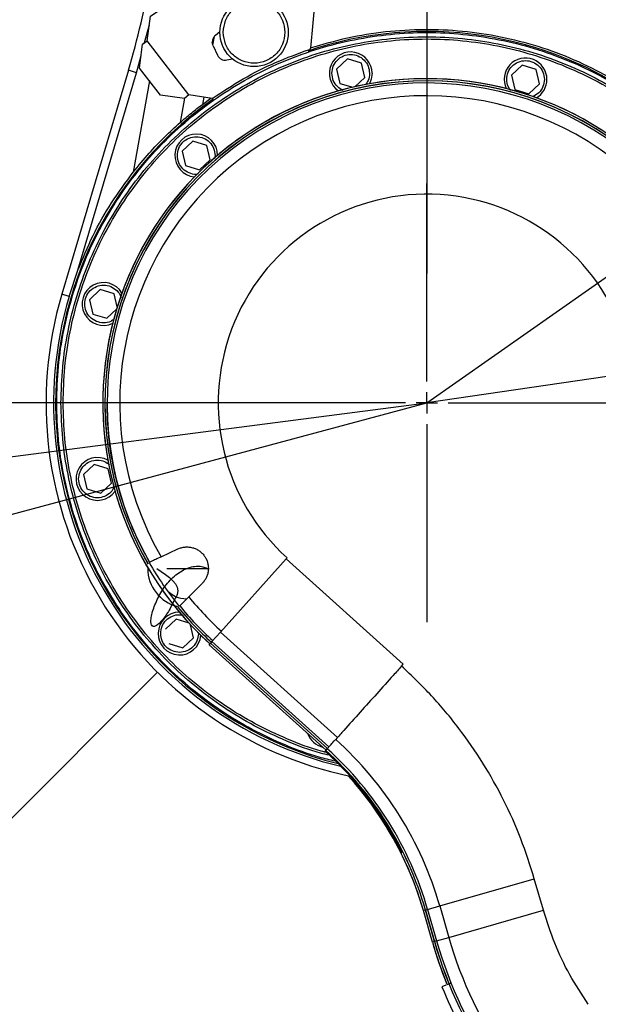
# Model space of a CAD drawing. Extents: x 0 to 841, y 0 to 594.
# Tile 47 of 65: x 662 to 675, y 330 to 353. Entities that reach past the tile are written whole.
import ezdxf

# ---------------------------------------------------------------- set-up
doc = ezdxf.new("R2010")
doc.units = 0
doc.linetypes.add('CENTER', pattern=[10.16, 6.35, -1.27, 1.27, -1.27])
doc.layers.get('0').update_dxf_attribs({"linetype": 'CONTINUOUS'})
doc.styles.add('SLDTEXTSTYLE1', font='TXT', dxfattribs={"width": 0.75})
doc.dimstyles.new('SLDDIMSTYLE0', dxfattribs={"dimtxt": 3.5, "dimasz": 3.556, "dimexe": 0, "dimexo": 0.0625, "dimgap": 0.875, "dimtad": 1, "dimdec": 1, "dimlfac": 10, "dimrnd": 1e-09, "dimzin": 12, "dimtxsty": 'SLDTEXTSTYLE1', "dimsah": 1, "dimcen": 0, "dimazin": 3, "dimtfac": 1, "dimtdec": 1, "dimtofl": 0, "dimtmove": 0, "dimatfit": 3, "dimtolj": 1, "dimtzin": 12})
doc.dimstyles.new('SLDDIMSTYLE1', dxfattribs={"dimtxt": 3.5, "dimasz": 3.556, "dimexe": 0, "dimexo": 0.0625, "dimgap": 0.875, "dimtad": 1, "dimdec": 4, "dimlfac": 10, "dimzin": 12, "dimtxsty": 'SLDTEXTSTYLE1', "dimsah": 1, "dimcen": 0.09, "dimazin": 3, "dimtfac": 1, "dimtofl": 0, "dimtmove": 0, "dimatfit": 3, "dimtolj": 1, "dimtzin": 12})
doc.dimstyles.new('SLDDIMSTYLE2', dxfattribs={"dimtxt": 3.5, "dimasz": 3.556, "dimexe": 0, "dimexo": 0.0625, "dimgap": 0.875, "dimtad": 1, "dimdec": 1, "dimlfac": 10, "dimrnd": 1e-09, "dimzin": 12, "dimtxsty": 'SLDTEXTSTYLE1', "dimsah": 1, "dimcen": 0, "dimazin": 3, "dimtfac": 1, "dimtofl": 0, "dimtmove": 0, "dimatfit": 3, "dimtolj": 1, "dimtzin": 12})
doc.dimstyles.new('SLDDIMSTYLE3', dxfattribs={"dimtxt": 3.5, "dimasz": 3.556, "dimexe": 0, "dimexo": 0.0625, "dimgap": 0.875, "dimtad": 1, "dimdec": 1, "dimlfac": 10, "dimrnd": 1e-09, "dimzin": 12, "dimtxsty": 'SLDTEXTSTYLE1', "dimsah": 1, "dimcen": 0.09, "dimazin": 3, "dimtfac": 1, "dimtdec": 1, "dimtofl": 0, "dimtmove": 0, "dimatfit": 3, "dimtolj": 1, "dimtzin": 12})

# ---------------------------------------------------------------- blocks, each defined once
blk = doc.blocks.new('_D')
at = {"color": 2, "linetype": 'CONTINUOUS'}
for q in [(671.459, 344.238), (521.278, 303.997)]:
    blk.add_line((545.831, 310.576), q, dxfattribs=at)
blk.add_solid([(545.831, 310.576), (542.298, 310.024), (542.495, 309.288)], dxfattribs=at)
at = {"color": 2, "linetype": 'CONTINUOUS', "insert": (520.111, 308.355, 0.01), "char_height": 3.5, "attachment_point": 1, "rotation": 15, "style": 'SLDTEXTSTYLE1'}
blk.add_mtext('R1300.6', dxfattribs=at)
blk = doc.blocks.new('_D_1')
at = {"color": 2, "linetype": 'CONTINUOUS'}
for p, q in [((671.459, 425.396), (671.459, 506.849)), ((578.786, 251.565), (556.476, 229.255))]:
    blk.add_line(p, q, dxfattribs=at)
blk.add_arc((671.459, 344.238), 161.611, 90, 225, dxfattribs=at)
for points in [[(671.459, 505.849), (667.899, 506.191), (667.908, 505.429)], [(557.183, 229.962), (554.969, 232.77), (554.424, 232.237)]]:
    blk.add_solid(points, dxfattribs=at)
at = {"color": 2, "linetype": 'CONTINUOUS', "char_height": 3.5, "attachment_point": 1, "rotation": 73.555, "style": 'SLDTEXTSTYLE1'}
for s, insert in [('135°', (510.989, 387.395, 0.01)), ('-', (510.55, 385.907, 0.01))]:
    blk.add_mtext(s, dxfattribs=dict(at, insert=insert))
blk = doc.blocks.new('_D_2')
at = {"color": 2, "linetype": 'CONTINUOUS'}
for p, q in [((671.459, 425.396), (671.459, 507.465)), ((778.817, 419.411), (805.167, 437.861))]:
    blk.add_line(p, q, dxfattribs=at)
blk.add_arc((671.459, 344.238), 162.227, 35, 90, dxfattribs=at)
for points in [[(671.459, 506.465), (675.011, 506.045), (675.019, 506.807)], [(804.348, 437.288), (802.586, 440.4), (801.967, 439.956)]]:
    blk.add_solid(points, dxfattribs=at)
at = {"color": 2, "linetype": 'CONTINUOUS', "char_height": 3.5, "attachment_point": 1, "rotation": 333.3954, "style": 'SLDTEXTSTYLE1'}
for s, insert in [('+', (741.719, 495.532, 0.01)), ('55°', (744.248, 494.265, 0.01))]:
    blk.add_mtext(s, dxfattribs=dict(at, insert=insert))
blk = doc.blocks.new('_D_5')
at = {"color": 2, "linetype": 'CONTINUOUS'}
for q in [(767.663, 358.336), (671.459, 344.238)]:
    blk.add_line((740.947, 354.421), q, dxfattribs=at)
blk.add_solid([(740.947, 354.421), (744.521, 354.559), (744.41, 355.313)], dxfattribs=at)
at = {"color": 2, "linetype": 'CONTINUOUS', "char_height": 3.5, "attachment_point": 1, "rotation": 8.3368, "style": 'SLDTEXTSTYLE1'}
for s, insert in [('*2', (762.507, 362.139, 0.01)), ('R702.3', (746.89, 359.85, 0.01))]:
    blk.add_mtext(s, dxfattribs=dict(at, insert=insert))
blk = doc.blocks.new('_D_7')
at = {"color": 2, "linetype": 'CONTINUOUS'}
for q in [(671.459, 344.238), (588.714, 333.498)]:
    blk.add_line((636.284, 339.673), q, dxfattribs=at)
blk.add_solid([(636.284, 339.673), (632.709, 339.593), (632.807, 338.837)], dxfattribs=at)
at = {"color": 2, "linetype": 'CONTINUOUS', "char_height": 3.5, "attachment_point": 1, "rotation": 7.3952, "style": 'SLDTEXTSTYLE1'}
for s, insert in [('*1', (603.787, 340.002, 0.01)), ('R354.7', (588.134, 337.971, 0.01))]:
    blk.add_mtext(s, dxfattribs=dict(at, insert=insert))
blk = doc.blocks.new('_D_13')
at = {"color": 2, "linetype": 'CONTINUOUS'}
for p, q in [((672.459, 474.298), (823.11, 474.298)), ((822.11, 474.298), (822.11, 297.038)), ((691.223, 297.038), (823.11, 297.038))]:
    blk.add_line(p, q, dxfattribs=at)
for points in [[(822.11, 474.298), (821.729, 470.742), (822.491, 470.742)], [(822.11, 297.038), (822.491, 300.594), (821.729, 300.594)]]:
    blk.add_solid(points, dxfattribs=at)
at = {"color": 2, "linetype": 'CONTINUOUS', "insert": (817.598, 411.728, 0.01), "char_height": 3.5, "attachment_point": 1, "rotation": 90, "style": 'SLDTEXTSTYLE1'}
blk.add_mtext('1772.6', dxfattribs=at)
blk = doc.blocks.new('SW_CENTERMARKSYMBOL_0')
at = {"color": 0, "linetype": 'CONTINUOUS'}
blk.add_line((0, -0.5), (0, -61.977), dxfattribs=at)
blk = doc.blocks.new('SW_CENTERMARKSYMBOL_1')
at = {"color": 0, "linetype": 'CONTINUOUS'}
for p, q in [((0, 0.5), (0, 5.125)), ((0, 0), (0, 0.25)), ((-0.5, 0), (-13.647, 0)), ((0, 0), (-0.25, 0)), ((0, 0), (0, -0.25)), ((0, 0), (0.25, 0)), ((0.5, 0), (10.888, 0)), ((0, -0.5), (0, -5.125))]:
    blk.add_line(p, q, dxfattribs=at)

msp = doc.modelspace()

# ---------------------------------------------------------------- linework, layer by layer
at = {"color": 7, "linetype": 'CONTINUOUS'}
for p, q in [((668.879881, 353.969737), (668.74081, 352.521559)), ((664.921093, 352.696895), (665.004161, 353.268016)), ((666.623525, 352.907547), (666.517839, 352.818858)), ((664.746384, 352.056289), (664.818237, 352.617393)), ((664.818237, 352.617393), (664.921092, 352.696896)), ((665.899594, 351.430984), (664.921093, 352.696895)), ((666.459988, 352.593202), (666.49601, 352.797496)), ((666.465145, 352.581123), (666.568365, 352.359793)), ((668.74081, 352.521559), (668.720071, 352.49556)), ((666.784362, 352.247365), (666.920267, 352.271335)), ((669.605014, 352.270317), (669.353777, 352.036035)), ((669.933527, 352.169881), (669.605014, 352.270317)), ((670.010803, 351.835162), (669.933527, 352.169881)), ((673.691864, 352.127601), (673.440626, 351.893319)), ((674.020377, 352.027165), (673.691864, 352.127601)), ((664.485094, 352.006042), (662.929002, 346.776235)), ((663.305117, 347.339008), (664.676788, 351.949004)), ((664.676788, 351.949004), (664.485094, 352.006042)), ((665.235635, 351.423333), (664.746384, 352.056289)), ((669.353777, 352.036035), (669.431053, 351.701316)), ((673.440626, 351.893319), (673.517902, 351.5586)), ((674.097653, 351.692446), (674.020377, 352.027165)), ((669.431053, 351.701316), (669.729437, 351.610091)), ((669.782607, 351.622366), (670.010803, 351.835162)), ((673.846415, 351.458163), (674.097653, 351.692446)), ((665.899594, 351.430983), (665.796739, 351.35148)), ((666.446507, 351.348692), (665.899594, 351.430985)), ((673.517902, 351.5586), (673.846415, 351.458163)), ((665.796739, 351.35148), (665.235635, 351.423333)), ((666.24587, 351.378881), (666.21621, 351.210672)), ((666.21621, 351.210672), (666.412232, 351.353849)), ((665.99434, 350.350488), (665.743103, 350.116205)), ((666.322853, 350.250051), (665.99434, 350.350488)), ((665.743103, 350.116205), (665.820379, 349.781486)), ((666.400129, 349.915332), (666.322853, 350.250051)), ((666.148892, 349.68105), (666.400129, 349.915332)), ((666.511616, 350.015769), (666.497315, 349.943873)), ((671.459403, 344.238075), (679.740296, 350.036418)), ((665.820379, 349.781486), (666.148892, 349.68105)), ((663.098933, 346.725673), (663.305117, 347.339008)), ((663.82732, 346.88253), (663.576082, 346.648248)), ((664.155833, 346.782094), (663.82732, 346.88253)), ((663.098933, 346.725673), (662.929002, 346.776235)), ((663.576082, 346.648248), (663.653358, 346.313529)), ((664.226021, 346.478073), (664.155833, 346.782094)), ((663.981871, 346.213092), (664.210067, 346.425888)), ((663.653358, 346.313529), (663.981871, 346.213092)), ((663.684604, 342.79568), (663.433366, 342.561398)), ((664.013117, 342.695244), (663.684604, 342.79568)), ((664.090393, 342.360525), (664.013117, 342.695244)), ((663.433366, 342.561398), (663.510642, 342.226679)), ((663.839155, 342.126242), (664.090393, 342.360525)), ((663.510642, 342.226679), (663.839155, 342.126242)), ((665.250419, 340.641655), (665.644094, 340.825229)), ((668.177097, 340.592705), (666.637627, 338.882949)), ((668.197624, 340.615502), (668.177097, 340.592705)), ((670.910413, 338.131616), (668.177097, 340.592705)), ((666.208956, 340.018521), (665.896464, 339.706029)), ((665.604433, 339.185007), (665.353196, 338.950724)), ((665.902817, 339.093781), (665.604433, 339.185007)), ((666.010222, 338.749851), (665.940033, 339.053872)), ((666.637627, 338.882949), (666.439574, 338.66299)), ((666.637627, 338.882949), (669.370943, 336.421861)), ((665.430472, 338.616005), (665.758985, 338.515569)), ((665.758985, 338.515569), (666.010222, 338.749851)), ((666.372054, 338.588001), (666.4053, 338.624925)), ((669.10537, 336.126912), (666.372054, 338.588001)), ((666.405884, 338.625573), (666.4053, 338.624925)), ((666.4053, 338.624925), (669.138616, 336.163836)), ((666.439574, 338.66299), (666.405884, 338.625573)), ((669.1392, 336.164484), (666.405884, 338.625573)), ((666.439574, 338.66299), (669.17289, 336.201902)), ((670.870872, 338.087702), (670.910413, 338.131616)), ((669.071597, 336.089404), (669.065808, 336.082975)), ((669.065829, 336.082998), (669.065808, 336.082975)), ((669.083308, 336.10241), (669.099075, 336.119921)), ((669.099075, 336.119921), (669.099659, 336.12057)), ((669.099659, 336.12057), (669.13335, 336.157987)), ((670.872844, 333.694744), (670.876212, 333.746731)), ((671.763231, 332.486206), (673.974808, 333.120366)), ((674.185368, 332.386058), (673.974808, 333.120366)), ((671.429474, 332.390503), (671.381713, 332.376808)), ((671.592273, 331.6425), (671.381713, 332.376808)), ((671.429474, 332.390503), (671.640034, 331.656195)), ((671.478712, 332.404622), (671.430313, 332.390744)), ((671.640873, 331.656436), (671.430313, 332.390744)), ((671.478712, 332.404622), (671.763231, 332.486206)), ((671.478712, 332.404622), (671.689272, 331.670314)), ((671.763231, 332.486206), (671.97379, 331.751898)), ((671.97379, 331.751898), (674.185368, 332.386058)), ((671.640034, 331.656195), (671.592273, 331.6425)), ((671.689272, 331.670314), (671.640873, 331.656436)), ((671.689272, 331.670314), (671.97379, 331.751898)), ((671.903012, 330.632503), (671.815701, 330.597228)), ((671.935463, 330.645615), (671.93552, 330.645637))]:
    msp.add_line(p, q, dxfattribs=at)
at = {"color": 8, "linetype": 'CONTINUOUS'}
for p, q in [((664.864544, 352.653186), (664.974977, 353.067366)), ((664.676788, 351.949004), (664.784263, 352.352092)), ((664.975216, 351.760244), (664.59914, 349.627413)), ((665.793636, 351.351878), (665.693718, 350.785215)), ((671.430313, 332.390744), (671.429474, 332.390503)), ((671.640873, 331.656436), (671.640034, 331.656195))]:
    msp.add_line(p, q, dxfattribs=at)
at = {"color": 2, "linetype": 'CENTER'}
msp.add_line((665.166153, 337.944824), (625.106687, 297.885359), dxfattribs=at)
at = {"color": 7, "linetype": 'CONTINUOUS'}
msp.add_lwpolyline([(670.18229, 351.935598), (670.163748, 351.8007), (670.118146, 351.690589)], dxfattribs=at)
msp.add_circle((667.423399, 352.893314), 0.8, dxfattribs=at)
at = {"color": 1, "linetype": 'CONTINUOUS'}
msp.add_arc((671.459403, 344.238075), 130.06, 35, 225, dxfattribs=at)
at = {"color": 2, "linetype": 'CENTER'}
msp.add_arc((671.459403, 344.238075), 29.9995, 97.1880642, 269.2752867, dxfattribs=at)
at = {"color": 7, "linetype": 'CONTINUOUS'}
for centre, radius, start, end in [((645.315653, 357.709773), 20, 343.43, 349.997), ((671.459403, 344.238075), 8.675, 0, 108.6784024), ((669.68229, 351.935598), 0.5, 0, 235.3417908), ((673.76914, 351.792882), 0.5, 0, 205.3417908), ((671.459403, 344.238075), 7.572279, 39.4674051, 227.7542775), ((671.459403, 344.238075), 7.572248, 39.2032032, 228), ((671.459403, 344.238075), 7.522562, 39.3972674, 209.9780849), ((671.459403, 344.238075), 7.521689, 39.2315073, 209.9755805), ((671.459403, 344.238075), 7.47134, 39.4554345, 209.8788672), ((673.76914, 351.792882), 0.5, 300.6582092, 0), ((671.459403, 344.238075), 8.675, 125.1566612, 256.1776534), ((671.459403, 344.238075), 7.175355, 39.2259586, 210.0806397), ((666.071616, 350.015769), 0.5, 0, 265.3417908), ((671.459403, 344.238075), 4.874653, 22, 228), ((663.904595, 346.547811), 0.5, 30.6627356, 295.3372644), ((671.459403, 344.238075), 8.9, 163.43, 258.3730311), ((671.459403, 344.238075), 8.722707, 163.43, 256.6849821), ((663.76188, 342.460961), 0.5, 60.6627356, 325.3372644), ((671.459403, 344.238075), 7.486694, 209.8688371, 219.4124703), ((665.855403, 340.372075), 0.919286, 180, 255.9744194), ((671.459403, 344.238075), 7.175355, 219.1692048, 228), ((671.459403, 344.238075), 7.47134, 219.4009509, 228), ((665.681709, 338.850288), 0.5, 90.6582092, 355.3417908), ((671.459403, 344.238075), 7.522562, 219.3448917, 228), ((671.459403, 344.238075), 7.521689, 219.3474161, 228), ((669.149667, 336.683267), 0.5, 200.3978093, 255.6021907), ((663.761261, 330.191678), 8.324445, 16, 48), ((663.761261, 330.191678), 7.953674, 26.5494381, 48), ((663.761261, 330.191678), 7.977238, 16, 48), ((663.761261, 330.191678), 7.978111, 16, 48), ((663.761261, 330.191678), 8.02846, 16, 48), ((679.959403, 331.938075), 7.521689, 219.2361478, 30.0859719), ((679.959403, 331.938075), 7.522562, 219.3053554, 29.9779231), ((679.959403, 331.938075), 7.47134, 219.4118481, 29.924407), ((663.761261, 330.191678), 7.927521, 16, 42.3270485), ((679.959403, 331.938075), 7.175355, 219.180556, 30.1280728), ((663.761261, 330.191678), 7.927552, 16, 26.2242052), ((681.274531, 334.418843), 10.022762, 196, 214.9977134), ((681.274531, 334.418843), 10.021889, 196, 214.9977126), ((681.274531, 334.418843), 9.97154, 196, 214.9977022), ((681.274531, 334.418843), 9.675555, 196, 214.9976319), ((681.274531, 334.418843), 10.072479, 196, 201.8046463), ((681.274531, 334.418843), 10.072448, 196, 202), ((681.274531, 334.418843), 10.201676, 202, 207.6277112)]:
    msp.add_arc(centre, radius, start, end, dxfattribs=at)
at = {"color": 8, "linetype": 'CONTINUOUS'}
msp.add_arc((663.761261, 330.191678), 7.927552, 26.2409409, 42.3267428, dxfattribs=at)
at = {"color": 7, "linetype": 'CONTINUOUS'}
for points in [[(665.004161, 353.268016), (665.278763, 353.45378), (665.827968, 353.825308), (666.710797, 354.286327), (667.627985, 354.671977), (668.576889, 354.972574), (669.548639, 355.187474), (670.535781, 355.314481), (671.530309, 355.352703), (672.524274, 355.301799), (673.509701, 355.162189), (674.478682, 354.934981), (675.423479, 354.622028), (676.336401, 354.22573), (677.210553, 353.749666), (678.037348, 353.196159), (678.81604, 352.57522), (679.284301, 352.105763), (679.518431, 351.871034)], [(666.703399, 352.893314), (666.714221, 352.987549), (666.735867, 353.176019), (666.902366, 353.415685), (667.140359, 353.575825), (667.423399, 353.632059), (667.706439, 353.575825), (667.944431, 353.415685), (668.11093, 353.176019), (668.132576, 352.987549), (668.143399, 352.893314)], [(662.809403, 344.238075), (662.817432, 344.521145), (662.83349, 345.087286), (662.96297, 345.928319), (663.168294, 346.753074), (663.455069, 347.553608), (663.818501, 348.322212), (664.255633, 349.051483), (664.762111, 349.734399), (665.333096, 350.364382), (665.963079, 350.935365), (666.645995, 351.44185), (667.375266, 351.878958), (668.14387, 352.24248), (668.944404, 352.528916), (669.769159, 352.735506), (670.610192, 352.860262), (671.459403, 352.901981), (672.308614, 352.860262), (673.149647, 352.735506), (673.974402, 352.528916), (674.774936, 352.24248), (675.54354, 351.878958), (676.272812, 351.44185), (676.955727, 350.935365), (677.58571, 350.364382), (678.156695, 349.734399), (678.663173, 349.051483), (679.100306, 348.322212), (679.463737, 347.553608), (679.750512, 346.753074), (679.955836, 345.928319), (680.085317, 345.087286), (680.101374, 344.521145), (680.109403, 344.238075)], [(666.517839, 352.818858), (666.50728, 352.808805), (666.486162, 352.788698), (666.463883, 352.750761), (666.449144, 352.709307), (666.447317, 352.680205), (666.446403, 352.665655)], [(668.143399, 352.893314), (668.132576, 352.799079), (668.11093, 352.610609), (667.944431, 352.370943), (667.706439, 352.210803), (667.423399, 352.154569), (667.140359, 352.210803), (666.902366, 352.370943), (666.735867, 352.610609), (666.714221, 352.799079), (666.703399, 352.893314)], [(668.741416, 352.527871), (669.029372, 352.612867), (669.605284, 352.782858), (670.496627, 352.92328), (671.396154, 352.977647), (672.296849, 352.937211), (673.188716, 352.805082), (674.061353, 352.580112), (674.909538, 352.27223), (675.442445, 351.995495), (675.708899, 351.857127)], [(662.909403, 344.238075), (662.917339, 344.517873), (662.933211, 345.077468), (663.061194, 345.908779), (663.264145, 346.723999), (663.547605, 347.515278), (663.906835, 348.274996), (664.338914, 348.995837), (664.839537, 349.670857), (665.403921, 350.293557), (666.02662, 350.85794), (666.701641, 351.358569), (667.422481, 351.790624), (668.1822, 352.149944), (668.973479, 352.433068), (669.788699, 352.63727), (670.620009, 352.760583), (671.459403, 352.80182), (672.298797, 352.760583), (673.130107, 352.63727), (673.945327, 352.433068), (674.736607, 352.149944), (675.496325, 351.790624), (676.217165, 351.358569), (676.892186, 350.85794), (677.514885, 350.293557), (678.079269, 349.670857), (678.579892, 348.995837), (679.011971, 348.274996), (679.371201, 347.515278), (679.654661, 346.723999), (679.857612, 345.908779), (679.985595, 345.077468), (680.001467, 344.517873), (680.009403, 344.238075)], [(662.959403, 344.238075), (662.967293, 344.516236), (662.983072, 345.07256), (663.110307, 345.899008), (663.312071, 346.709461), (663.593872, 347.496113), (663.951002, 348.251389), (664.380554, 348.968014), (664.878249, 349.639087), (665.439333, 350.258145), (666.058391, 350.819227), (666.729464, 351.316929), (667.446089, 351.746457), (668.201364, 352.103676), (668.988016, 352.385144), (669.798469, 352.588152), (670.624918, 352.710744), (671.459403, 352.75174), (672.293888, 352.710744), (673.120337, 352.588152), (673.93079, 352.385144), (674.717442, 352.103676), (675.472717, 351.746457), (676.189342, 351.316929), (676.860415, 350.819227), (677.479473, 350.258145), (678.040557, 349.639087), (678.538252, 348.968014), (678.967804, 348.251389), (679.324934, 347.496113), (679.606736, 346.709461), (679.808499, 345.899008), (679.935734, 345.07256), (679.951513, 344.516236), (679.959403, 344.238075)], [(666.465145, 352.581123), (666.459707, 352.594698), (666.44883, 352.621849), (666.447212, 352.651053), (666.446403, 352.665655)], [(666.446507, 351.348692), (666.683319, 351.505443), (667.156943, 351.818947), (667.919653, 352.203686), (668.453265, 352.398268), (668.720071, 352.49556)], [(666.568365, 352.359793), (666.579474, 352.34088), (666.601692, 352.303054), (666.655807, 352.264086), (666.718769, 352.242114), (666.762497, 352.245614), (666.784362, 352.247365)], [(669.24229, 351.935598), (669.248904, 351.993186), (669.262131, 352.108362), (669.363881, 352.254825), (669.509321, 352.352688), (669.68229, 352.387053), (669.855259, 352.352688), (670.000698, 352.254825), (670.102448, 352.108362), (670.115676, 351.993186), (670.12229, 351.935598)], [(673.32914, 351.792882), (673.335753, 351.85047), (673.348981, 351.965647), (673.450731, 352.112109), (673.596171, 352.209972), (673.76914, 352.244337), (673.942108, 352.209972), (674.087548, 352.112109), (674.189298, 351.965647), (674.202526, 351.85047), (674.20914, 351.792882)], [(665.631616, 350.015769), (665.63823, 350.073357), (665.651458, 350.188533), (665.753207, 350.334996), (665.898647, 350.432859), (666.071616, 350.467224), (666.244585, 350.432859), (666.390025, 350.334996), (666.491774, 350.188533), (666.505002, 350.073357), (666.511616, 350.015769)], [(663.305117, 347.339008), (663.41759, 347.609838), (663.642537, 348.151498), (664.07681, 348.919484), (664.42503, 349.391436), (664.59914, 349.627413)], [(666.121709, 338.850288), (666.115095, 338.792699), (666.101867, 338.677523), (666.000117, 338.531061), (665.854678, 338.433198), (665.681709, 338.398833), (665.50874, 338.433198), (665.3633, 338.531061), (665.26155, 338.677523), (665.248323, 338.792699), (665.241709, 338.850288)]]:
    msp.add_open_spline(points, degree=3, dxfattribs=at)
for points, knots in [([(669.504276, 351.535528), (669.457348, 351.561891), (669.360095, 351.616527), (669.262517, 351.763641), (669.249032, 351.878279), (669.24229, 351.935598)], [0, 0, 0, 0, 0.317991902, 0.658995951, 1, 1, 1, 1]), ([(670.12229, 351.935598), (670.117257, 351.876932), (670.10879, 351.778239), (670.048268, 351.701108), (670.023722, 351.669827)], [0, 0, 0, 0, 0.594437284, 1, 1, 1, 1]), ([(673.422965, 351.534208), (673.400326, 351.563259), (673.341898, 351.638236), (673.333986, 351.734138), (673.32914, 351.792882)], [0, 0, 0, 0, 0.3874594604, 1, 1, 1, 1]), ([(674.20914, 351.792882), (674.202422, 351.735531), (674.188988, 351.620829), (674.08892, 351.471006), (673.988293, 351.414798), (673.938079, 351.386748)], [0, 0, 0, 0, 0.3337686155, 0.667537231, 1, 1, 1, 1]), ([(665.693718, 350.785215), (665.780904, 350.860496), (665.949797, 351.006326), (666.129347, 351.144045), (666.21621, 351.210672)], [0, 0, 0, 0, 0.51621733, 1, 1, 1, 1]), ([(664.59914, 349.627413), (664.720812, 349.776202), (664.955333, 350.062988), (665.324547, 350.448974), (665.57413, 350.676295), (665.693718, 350.785215)], [0, 0, 0, 0, 0.35962376, 0.693164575, 1, 1, 1, 1]), ([(666.119326, 349.585259), (666.103476, 349.581475), (666.031688, 349.564335), (665.898113, 349.601825), (665.75335, 349.695703), (665.651422, 349.843214), (665.638218, 349.958251), (665.631616, 350.015769)], [0, 0, 0, 0, 0.066151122, 0.299613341, 0.533075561, 0.76653778, 1, 1, 1, 1]), ([(663.464595, 346.547811), (663.471211, 346.6054), (663.484441, 346.720577), (663.58617, 346.867032), (663.731691, 346.964922), (663.904353, 346.999188), (664.078469, 346.965191), (664.21963, 346.865954), (664.302212, 346.766804), (664.313534, 346.704482), (664.314606, 346.698581)], [0, 0, 0, 0, 0.1407540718, 0.2815081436, 0.4222622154, 0.5630162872, 0.703770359, 0.8445244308, 0.9852785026, 1, 1, 1, 1]), ([(664.155116, 346.196188), (664.128671, 346.176071), (664.056267, 346.120994), (663.903557, 346.097944), (663.731905, 346.130296), (663.586113, 346.228698), (663.484456, 346.375018), (663.471216, 346.490214), (663.464595, 346.547811)], [0, 0, 0, 0, 0.10320786, 0.282566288, 0.461924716, 0.641283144, 0.820641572, 1, 1, 1, 1]), ([(669.316331, 335.868389), (669.19325, 335.897502), (668.794684, 335.991777), (668.144602, 336.236563), (667.37507, 336.596416), (666.646047, 337.034508), (665.963065, 337.540729), (665.3331, 338.111783), (664.76211, 338.741747), (664.255634, 339.424667), (663.818501, 340.153937), (663.455069, 340.922541), (663.168294, 341.723075), (662.96297, 342.54783), (662.83349, 343.388863), (662.817432, 343.955004), (662.809403, 344.238075)], [0, 0, 0, 0, 0.033225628, 0.107592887, 0.181960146, 0.256327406, 0.330694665, 0.405061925, 0.479429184, 0.553796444, 0.628163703, 0.702530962, 0.776898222, 0.851265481, 0.925632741, 1, 1, 1, 1]), ([(669.179735, 336.00557), (669.112151, 336.02188), (668.772609, 336.103824), (668.183243, 336.330202), (667.422202, 336.684454), (666.701716, 337.117867), (666.0266, 337.618133), (665.403926, 338.182613), (664.839535, 338.805286), (664.338914, 339.480314), (663.906835, 340.201153), (663.547605, 340.960871), (663.264145, 341.75215), (663.061194, 342.567371), (662.933211, 343.398681), (662.917339, 343.958277), (662.909403, 344.238075)], [0, 0, 0, 0, 0.018757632, 0.094237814, 0.169717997, 0.245198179, 0.320678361, 0.396158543, 0.471638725, 0.547118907, 0.622599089, 0.698079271, 0.773559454, 0.849039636, 0.924519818, 1, 1, 1, 1]), ([(669.162183, 336.061449), (669.10533, 336.075234), (668.778191, 336.154553), (668.202476, 336.376712), (667.445791, 336.728556), (666.729544, 337.159525), (666.05837, 337.656841), (665.439339, 338.218026), (664.878248, 338.837057), (664.380555, 339.508137), (663.951002, 340.22476), (663.593872, 340.980036), (663.312071, 341.766688), (663.110307, 342.577141), (662.983072, 343.40359), (662.967293, 343.959913), (662.959403, 344.238075)], [0, 0, 0, 0, 0.0159226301, 0.0916208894, 0.1673191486, 0.2430174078, 0.318715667, 0.3944139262, 0.4701121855, 0.5458104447, 0.6215087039, 0.6972069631, 0.7729052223, 0.8486034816, 0.9243017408, 1, 1, 1, 1]), ([(664.980777, 340.515919), (664.859766, 340.741125), (664.615241, 341.196196), (664.340207, 341.925214), (664.137505, 342.681463), (664.010578, 343.455584), (663.994753, 343.977245), (663.986841, 344.238075)], [0, 0, 0, 0, 0.196743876, 0.397557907, 0.598371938, 0.799185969, 1, 1, 1, 1]), ([(663.32188, 342.460961), (663.328498, 342.518555), (663.341734, 342.633743), (663.443419, 342.780117), (663.589107, 342.878317), (663.761146, 342.911425), (663.925821, 342.883731), (664.007953, 342.819647), (664.044456, 342.791165)], [0, 0, 0, 0, 0.172414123, 0.344828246, 0.51724237, 0.689656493, 0.862070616, 1, 1, 1, 1]), ([(664.150938, 342.266467), (664.12766, 342.225301), (664.075892, 342.133753), (663.93355, 342.044456), (663.762228, 342.00935), (663.588817, 342.043913), (663.443496, 342.141723), (663.341715, 342.2882), (663.328491, 342.403374), (663.32188, 342.460961)], [0, 0, 0, 0, 0.119855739, 0.266546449, 0.413237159, 0.55992787, 0.70661858, 0.85330929, 1, 1, 1, 1]), ([(665.644094, 340.825229), (665.670221, 340.835895), (665.723209, 340.857527), (665.808827, 340.872289), (665.897154, 340.87298), (665.983308, 340.858066), (666.065919, 340.828333), (666.139885, 340.786181), (666.205622, 340.732167), (666.259857, 340.669887), (666.303198, 340.599441), (666.333468, 340.525547), (666.351472, 340.448783), (666.357574, 340.369636), (666.350596, 340.28727), (666.329419, 340.205766), (666.295025, 340.129057), (666.258979, 340.075101), (666.228898, 340.039138), (666.21561, 340.0254), (666.208956, 340.018521)], [0, 0, 0, 0, 0.062592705, 0.126941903, 0.189557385, 0.254140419, 0.314181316, 0.376123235, 0.433575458, 0.492774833, 0.548904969, 0.606672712, 0.660124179, 0.714937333, 0.774735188, 0.836326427, 0.896104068, 0.957494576, 0.978715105, 1, 1, 1, 1]), ([(665.250419, 340.641655), (665.205644, 340.620776), (665.116091, 340.579017), (665.023439, 340.535812), (664.988186, 340.519374), (664.982013, 340.516495), (664.98115, 340.516093)], [0, 0, 0, 0, 0.316487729, 0.63301093, 0.948673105, 1, 1, 1, 1]), ([(665.146832, 340.372075), (665.428929, 340.183647), (665.7548, 339.965981), (665.546471, 339.615643), (665.455892, 339.405495), (665.325438, 339.217385), (665.204494, 339.0792), (665.124582, 339.019208), (665.060563, 339.007687), (665.020836, 339.04834), (665.008263, 339.134186), (665.022292, 339.25567), (665.060805, 339.401985), (665.139186, 339.610381), (665.248012, 339.827075), (665.393884, 340.025813), (665.520145, 340.159562), (665.660828, 340.272645), (665.809989, 340.358069), (665.959904, 340.410839), (666.100708, 340.428504), (666.226509, 340.416093), (666.292613, 340.38667), (666.325403, 340.372075)], [0, 0, 0, 0, 0.184542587, 0.213177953, 0.270442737, 0.344475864, 0.377551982, 0.408464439, 0.43893224, 0.471425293, 0.507765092, 0.548208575, 0.591593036, 0.635973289, 0.720475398, 0.76165929, 0.801805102, 0.839895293, 0.87538629, 0.908415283, 0.93969771, 0.970088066, 1, 1, 1, 1]), ([(665.896464, 339.706029), (665.861488, 339.671052), (665.791529, 339.601094), (665.719137, 339.528702), (665.691615, 339.501179), (665.686798, 339.496363), (665.686127, 339.495692)], [0, 0, 0, 0, 0.3166473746, 0.6333415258, 0.9488996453, 1, 1, 1, 1]), ([(665.241709, 338.850288), (665.248313, 338.907826), (665.26152, 339.022903), (665.363422, 339.17011), (665.508284, 339.265144), (665.653127, 339.30231), (665.735859, 339.28107), (665.762737, 339.27417)], [0, 0, 0, 0, 0.223153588, 0.446307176, 0.669460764, 0.892614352, 1, 1, 1, 1]), ([(670.870872, 338.087702), (670.806459, 338.016163), (670.612498, 337.800748), (670.287947, 337.440298), (669.900051, 337.009495), (669.580552, 336.654656), (669.393898, 336.447355), (669.331402, 336.377946)], [0, 0, 0, 0, 0.121844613, 0.366894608, 0.616789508, 0.871692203, 1, 1, 1, 1]), ([(673.974808, 333.120366), (673.875445, 333.434784), (673.67667, 334.063775), (673.268885, 334.966779), (672.785389, 335.83056), (672.220974, 336.643786), (671.588128, 337.406158), (671.109918, 337.860558), (670.870872, 338.087702)], [0, 0, 0, 0, 0.166638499, 0.333359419, 0.499999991, 0.66663231, 0.833357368, 1, 1, 1, 1]), ([(669.13335, 336.157987), (669.140312, 336.16572), (669.154238, 336.181185), (669.220438, 336.254708), (669.286222, 336.327769), (669.325806, 336.371731), (669.331402, 336.377946)], [0, 0, 0, 0, 0.315991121, 0.631982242, 0.947973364, 1, 1, 1, 1]), ([(675.233176, 330.189129), (675.084812, 330.416701), (674.787981, 330.872004), (674.43585, 331.610298), (674.268843, 332.127529), (674.185368, 332.386058)], [0, 0, 0, 0, 0.333252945, 0.666736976, 1, 1, 1, 1]), ([(672.030759, 330.684117), (672.01644, 330.678331), (671.981087, 330.664048), (671.94417, 330.649132), (671.938375, 330.646791), (671.935478, 330.645621)], [0, 0, 0, 0, 0.253940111, 0.626962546, 1, 1, 1, 1])]:
    msp.add_open_spline(points, degree=3, knots=knots, dxfattribs=at)
at = {"color": 8, "linetype": 'CONTINUOUS'}
for points, knots in [([(665.385403, 340.372075), (665.462215, 340.372075), (665.580185, 340.372075), (665.781271, 340.372075), (665.944644, 340.372075), (666.107685, 340.372075), (666.251751, 340.372075), (666.325675, 340.372075), (666.355403, 340.372075)], [0, 0, 0, 0, 0.284857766, 0.43749122, 0.5927938, 0.747511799, 0.89846324, 1, 1, 1, 1]), ([(665.439737, 339.813997), (665.486232, 339.77777), (665.606357, 339.684174), (665.760004, 339.671509), (665.854182, 339.663746)], [0, 0, 0, 0, 0.387056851, 1, 1, 1, 1])]:
    msp.add_open_spline(points, degree=3, knots=knots, dxfattribs=at)

# ---------------------------------------------------------------- block references
at = {"color": 4, "linetype": 'CONTINUOUS'}
for name, p in [('SW_CENTERMARKSYMBOL_0', (671.459403, 409.238075)), ('SW_CENTERMARKSYMBOL_1', (671.459403, 344.238075))]:
    msp.add_blockref(name, p, dxfattribs=at)

# ---------------------------------------------------------------- dimensions: what is measured, and where the dimension line sits
at = {"color": 2, "linetype": 'CONTINUOUS'}
for base, line1, line2, text, picture, middle in [((746.367544, 488.135274), ((725.692108, 382.212223), (777.998318, 418.837426)), ((671.459403, 424.395734), (671.459403, 347.261302)), '+<>', '_D_2', (744.109645, 489.288328)), ((522.150111, 406.084008), ((671.459403, 424.395734), (671.459403, 347.261302)), ((579.493095, 252.271767), (625.106687, 297.885359)), '-<>', '_D_1', (516.459403, 389.989405))]:
    dim = msp.add_angular_dim_2l(base=base, line1=line1, line2=line2, text=text, dimstyle='SLDDIMSTYLE1', dxfattribs=at)
    dim.commit()
    dim.dimension.update_dxf_attribs({"geometry": picture, "text_midpoint": middle, "dimtype": 162})
dim = msp.add_linear_dim(base=(822.109645, 297.038075), p1=(671.459403, 474.298075), p2=(690.223387, 297.038075), angle=90, dimstyle='SLDDIMSTYLE3', dxfattribs=at)
dim.commit()
dim.dimension.update_dxf_attribs({"geometry": '_D_13', "text_midpoint": (822.109645, 418.83944), "dimtype": 160})
for mpoint, text, dimstyle, picture, middle in [((740.947278, 354.420812), '<> *2', 'SLDDIMSTYLE0', '_D_5', (757.647002, 356.867995)), ((636.284443, 339.672651), '<> *1', 'SLDDIMSTYLE2', '_D_7', (598.744759, 334.800314))]:
    dim = msp.add_radius_dim(center=(671.459403, 344.238075), mpoint=mpoint, text=text, dimstyle=dimstyle, dxfattribs=at)
    dim.commit()
    dim.dimension.update_dxf_attribs({"geometry": picture, "text_midpoint": middle, "dimtype": 164})
dim = msp.add_radius_dim(center=(671.459403, 344.238075), mpoint=(545.83109, 310.57607), dimstyle='SLDDIMSTYLE0', dxfattribs=at)
dim.commit()
dim.dimension.update_dxf_attribs({"geometry": '_D', "text_midpoint": (529.491268, 306.197835), "dimtype": 164})

doc.saveas('drawing.dxf')
